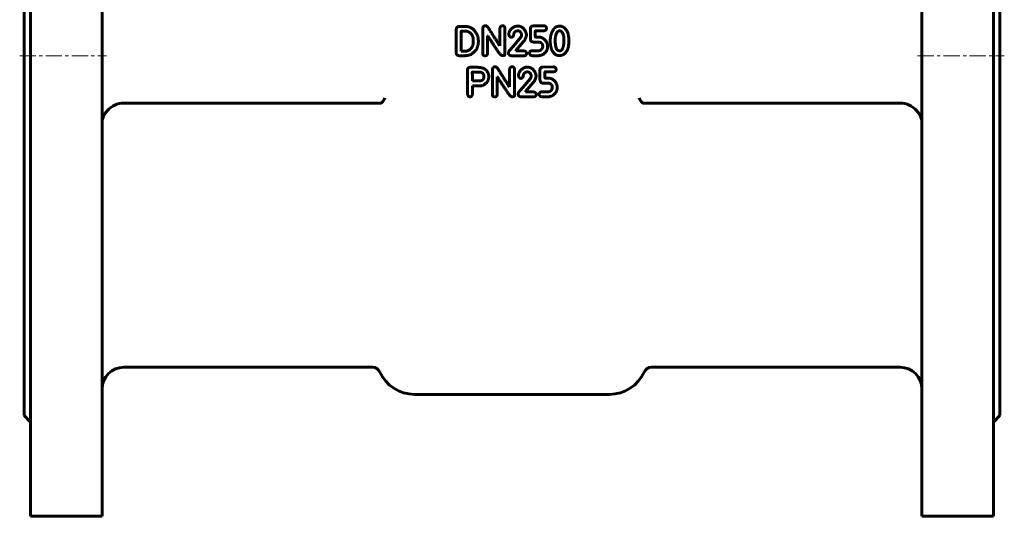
# Model space of a CAD drawing. Header units: millimetres. Extents: x -227 to 227, y -585 to 587.
# Tile 1 of 5: x -227 to 227, y -585 to -356. Entities that reach past the tile are written whole.
import ezdxf

# ---------------------------------------------------------------- set-up
doc = ezdxf.new("R2010")
doc.units = ezdxf.units.MM
doc.linetypes.add('K5LT_AXLED', pattern=[12, 7.5, -1.5, 1.5, -1.5])
doc.linetypes.add('K5LT_BASIC', pattern=[0])
doc.layers.add('Системный слой (1)', color=7, linetype='Continuous', true_color=0x6c6c6c)

# ---------------------------------------------------------------- blocks, each defined once
blk = doc.blocks.new('U3')
at = {"layer": 'Системный слой (1)', "color": 143, "linetype": 'K5LT_BASIC', "lineweight": 60, "true_color": 0x33acca}
for p, q in [((-225, -206.75), (-225, -372.75)), ((-225, -372.75), (-225, -538.75))]:
    blk.add_line(p, q, dxfattribs=at)
blk = doc.blocks.new('U10')
at = {"layer": 'Системный слой (1)', "color": 143, "linetype": 'K5LT_BASIC', "lineweight": 60, "true_color": 0x33acca}
for p, q in [((-189, -160.25), (-189, -372.75)), ((-189, -372.75), (-189, -585.25))]:
    blk.add_line(p, q, dxfattribs=at)
blk = doc.blocks.new('U27')
at = {"layer": 'Системный слой (1)', "color": 143, "linetype": 'K5LT_BASIC', "lineweight": 60, "true_color": 0x33acca}
for p, q in [((-222, -160.25), (-222, -372.75)), ((-222, -372.75), (-222, -585.25))]:
    blk.add_line(p, q, dxfattribs=at)
blk = doc.blocks.new('U31')
at = {"layer": 'Системный слой (1)', "color": 143, "linetype": 'K5LT_BASIC', "lineweight": 60, "true_color": 0x33acca}
for p, q in [((189, -160.25), (189, -372.75)), ((189, -372.75), (189, -585.25))]:
    blk.add_line(p, q, dxfattribs=at)
blk = doc.blocks.new('U33')
at = {"layer": 'Системный слой (1)', "color": 143, "linetype": 'K5LT_BASIC', "lineweight": 60, "true_color": 0x33acca}
for p, q in [((222, -160.25), (222, -372.75)), ((222, -372.75), (222, -585.25))]:
    blk.add_line(p, q, dxfattribs=at)
blk = doc.blocks.new('U39')
at = {"layer": 'Системный слой (1)', "color": 143, "linetype": 'K5LT_BASIC', "lineweight": 60, "true_color": 0x33acca}
for p, q in [((225, -206.75), (225, -372.75)), ((225, -372.75), (225, -538.75))]:
    blk.add_line(p, q, dxfattribs=at)

msp = doc.modelspace()

# ---------------------------------------------------------------- linework, layer by layer
at = {"layer": 'Системный слой (1)', "color": 143, "linetype": 'K5LT_BASIC', "lineweight": 60, "true_color": 0x33acca}
for p, q in [((-25.69, -360.59), (-25.69, -371.63)), ((-24.32, -359.32), (-24.65, -359.34)), ((-21.14, -359.32), (-24.32, -359.32)), ((-23.47, -361.55), (-23.5, -370.57)), ((-21.29, -361.44), (-23.36, -361.44)), ((-13.51, -360.24), (-13.51, -371.79)), ((-5.55, -360.29), (-5.55, -368.15)), ((-3.26, -372.11), (-3.26, -360.24)), ((2.58, -361.31), (2.95, -361.31)), ((6.65, -363.16), (6.54, -362.31)), ((8.46, -360.39), (8.46, -364.68)), ((14.58, -358.99), (9.75, -359.05)), ((10.72, -363.76), (10.72, -361.4)), ((10.82, -361.3), (14.47, -361.3)), ((-17.84, -366.22), (-17.84, -365.58)), ((-11.28, -363.54), (-11.18, -363.54)), ((-11.28, -371.79), (-11.28, -363.54)), ((4.06, -364.27), (0.57, -368.45)), ((1.79, -370.41), (4.33, -367.28)), ((4.38, -363.32), (4.38, -363.43)), ((12.54, -364.19), (11.09, -364.19)), ((19.95, -365.06), (19.9, -366.14)), ((26.24, -365.89), (26.24, -365.84)), ((-23.5, -370.57), (-23.39, -370.63)), ((-23.39, -370.63), (-21.29, -370.63)), ((-5.55, -368.15), (-5.65, -368.15)), ((-1.65, -371.46), (-1.65, -371.56)), ((1.79, -370.53), (1.79, -370.41)), ((5.39, -370.53), (1.79, -370.53)), ((6.75, -371.83), (6.75, -371.67)), ((12.22, -370.48), (9.21, -370.48)), ((14.15, -368.11), (14.15, -368.86)), ((16.4, -368.65), (16.4, -368.16)), ((21.75, -370.48), (22.22, -370.48)), ((-24.48, -372.75), (-21.56, -372.75)), ((-4.48, -372.73), (-4.11, -372.73)), ((-0.12, -372.81), (5.39, -372.81)), ((9.38, -372.75), (12.32, -372.75)), ((-20.59, -379.37), (-20.54, -389.72)), ((-16.5, -378.12), (-19.37, -378.12)), ((-14.38, -380.32), (-18.21, -380.32)), ((-9.06, -379.18), (-9.06, -390.74)), ((-1.1, -379.24), (-1.1, -387.1)), ((1.18, -391.06), (1.18, -379.18)), ((7.02, -380.25), (7.39, -380.25)), ((11.09, -382.11), (10.99, -381.26)), ((12.9, -379.34), (12.9, -383.63)), ((19.02, -377.94), (14.2, -378)), ((15.16, -382.71), (15.16, -380.35)), ((15.27, -380.25), (18.92, -380.25)), ((-18.25, -384.31), (-18.15, -384.41)), ((-18.15, -384.41), (-15.23, -384.41)), ((-6.84, -382.48), (-6.73, -382.48)), ((-6.84, -390.74), (-6.84, -382.48)), ((8.5, -383.22), (5.01, -387.4)), ((8.83, -382.26), (8.83, -382.38)), ((16.99, -383.14), (15.53, -383.14)), ((-18.25, -390.41), (-18.25, -386.59)), ((-18.25, -386.59), (-13.8, -386.59)), ((-1.1, -387.1), (-1.21, -387.1)), ((2.8, -390.41), (2.8, -390.51)), ((6.24, -389.35), (8.77, -386.23)), ((6.24, -389.48), (6.24, -389.35)), ((9.83, -389.48), (6.24, -389.48)), ((16.66, -389.42), (13.66, -389.42)), ((18.59, -387.06), (18.59, -387.81)), ((20.85, -387.6), (20.85, -387.11)), ((-60.62, -394.62), (-179, -394.62)), ((-60.62, -394.62), (-60.62, -394.62)), ((-0.03, -391.68), (0.33, -391.68)), ((4.33, -391.75), (9.83, -391.75)), ((11.2, -390.78), (11.2, -390.62)), ((13.82, -391.7), (16.77, -391.7)), ((60.62, -394.62), (60.62, -394.62)), ((60.62, -394.62), (179, -394.62)), ((-64.36, -516.5), (-179, -516.5)), ((179, -516.5), (64.36, -516.5)), ((-45, -529), (45, -529)), ((-225, -538.75), (-222, -541.75)), ((225, -538.75), (222, -541.75)), ((-222, -585.25), (-189, -585.25)), ((222, -585.25), (189, -585.25))]:
    msp.add_line(p, q, dxfattribs=at)
at = {"layer": 'Системный слой (1)', "color": 30, "linetype": 'K5LT_AXLED', "lineweight": 18, "true_color": 0xff8000}
for p, q in [((-227, -372.75), (-187, -372.75)), ((187, -372.75), (227, -372.75))]:
    msp.add_line(p, q, dxfattribs=at)
at = {"layer": 'Системный слой (1)', "color": 143, "linetype": 'K5LT_BASIC', "lineweight": 60, "true_color": 0x33acca}
for centre, radius, start, end in [((-179, -404.62), 10, 90, 139.0342), ((179, -404.62), 10, 40.9658, 90), ((-179, -526.5), 10, 90, 180), ((-64.36, -520.25), 3.75, 24.3157, 90), ((64.36, -520.25), 3.75, 90, 155.6843), ((179, -526.5), 10, 0, 90), ((-45, -511.5), 17.5, 204.3157, 270), ((45, -511.5), 17.5, 270, 335.6843)]:
    msp.add_arc(centre, radius, start, end, dxfattribs=at)
for points in [[(-24.65, -359.34), (-25.52, -359.38), (-25.69, -360.59)], [(-23.36, -361.44), (-23.47, -361.46), (-23.47, -361.55)], [(-20.49, -361.55), (-20.99, -361.44), (-21.29, -361.44)], [(-16.19, -362.77), (-18.19, -359.32), (-21.14, -359.32)], [(-17.84, -365.58), (-17.84, -362.61), (-20.49, -361.55)], [(-15.51, -366.22), (-15.51, -364.12), (-16.19, -362.77)], [(-12.24, -358.92), (-13.28, -358.92), (-13.51, -360.24)], [(-10.37, -360.83), (-11.28, -358.92), (-12.24, -358.92)], [(-5.65, -368.15), (-8.21, -364.1), (-10.37, -360.83)], [(-4.28, -358.97), (-5.55, -358.97), (-5.55, -360.29)], [(-3.26, -360.24), (-3.26, -358.97), (-4.28, -358.97)], [(1.21, -359.36), (-1.44, -360.69), (-1.44, -363)], [(-1.44, -363), (-1.25, -364.27), (-0.27, -364.27)], [(-0.01, -364.21), (0.78, -363.94), (0.78, -362.79)], [(0.78, -362.79), (1.29, -361.31), (2.58, -361.31)], [(2.58, -359.09), (2.02, -359.09), (1.21, -359.36)], [(6.54, -362.31), (5.35, -359.09), (2.58, -359.09)], [(2.95, -361.31), (4.38, -361.63), (4.38, -363.32)], [(4.33, -367.28), (6.65, -364.97), (6.65, -363.16)], [(9.75, -359.05), (8.46, -359.05), (8.46, -360.39)], [(10.72, -361.4), (10.72, -361.32), (10.82, -361.3)], [(14.47, -361.3), (15.92, -361.16), (15.92, -360.17)], [(15.87, -360.12), (15.87, -358.99), (14.58, -358.99)], [(15.92, -360.17), (15.92, -360.12), (15.87, -360.12)], [(18.54, -361.66), (17.68, -363.36), (17.62, -365.73)], [(20.41, -359.43), (19.41, -359.96), (18.54, -361.66)], [(21.86, -361.29), (20.23, -361.29), (19.95, -365.06)], [(21.81, -359.07), (20.93, -359.22), (20.41, -359.43)], [(25.73, -362.17), (24.34, -359.07), (21.81, -359.07)], [(23.92, -365.84), (23.92, -361.29), (21.86, -361.29)], [(26.24, -365.84), (26.24, -364.16), (25.73, -362.17)], [(-19.22, -372.32), (-15.51, -370.37), (-15.51, -366.22)], [(-18.37, -368.66), (-17.84, -367.68), (-17.84, -366.22)], [(-11.18, -363.54), (-9.89, -365.71), (-6.77, -370.32)], [(-0.27, -364.27), (-0.19, -364.21), (-0.01, -364.21)], [(4.38, -363.43), (4.38, -363.78), (4.06, -364.27)], [(8.46, -364.68), (8.46, -366.45), (9.86, -366.45)], [(9.86, -366.45), (13.02, -366.46), (13.02, -366.61)], [(11.09, -364.19), (10.72, -364.19), (10.72, -363.76)], [(15.75, -366.13), (14.2, -364.19), (12.54, -364.19)], [(13.02, -366.61), (14.15, -367.29), (14.15, -368.11)], [(16.4, -368.16), (16.4, -367.42), (15.75, -366.13)], [(17.62, -365.73), (17.62, -367.72), (18.19, -369.65)], [(19.9, -366.14), (20.11, -370.48), (21.75, -370.48)], [(22.22, -370.48), (23.34, -370.48), (23.82, -367.65)], [(22.94, -372.55), (26.24, -371.43), (26.24, -365.89)], [(23.82, -367.65), (23.92, -366.37), (23.92, -365.84)], [(-25.69, -371.63), (-25.65, -372.61), (-24.48, -372.75)], [(-21.29, -370.63), (-19.64, -370.63), (-18.37, -368.66)], [(-13.51, -371.79), (-13.51, -372.77), (-12.45, -372.77)], [(-12.45, -372.77), (-11.28, -372.77), (-11.28, -371.79)], [(-6.77, -370.32), (-5.22, -372.73), (-4.48, -372.73)], [(-4.11, -372.73), (-3.26, -372.73), (-3.26, -372.11)], [(0.57, -368.45), (-1.65, -370.77), (-1.65, -371.46)], [(-1.65, -371.56), (-1.59, -372.6), (-0.12, -372.81)], [(6.75, -371.67), (6.75, -370.69), (5.39, -370.53)], [(5.39, -372.81), (6.55, -372.84), (6.75, -371.83)], [(9.21, -370.48), (8.09, -370.67), (8.09, -371.49)], [(8.09, -371.49), (8.09, -372.64), (9.38, -372.75)], [(14.15, -368.86), (13.61, -370.48), (12.22, -370.48)], [(13.98, -372.35), (16.4, -370.86), (16.4, -368.65)], [(18.19, -369.65), (19.42, -372.7), (21.81, -372.7)], [(-21.56, -372.75), (-20.71, -372.75), (-19.22, -372.32)], [(12.32, -372.75), (12.75, -372.75), (13.98, -372.35)], [(21.81, -372.7), (22.48, -372.7), (22.94, -372.55)], [(-19.37, -378.12), (-20.32, -378.12), (-20.59, -379.37)], [(-18.21, -380.32), (-18.31, -380.34), (-18.31, -380.44)], [(-18.31, -380.44), (-18.25, -383.62), (-18.25, -384.31)], [(-11.77, -379.59), (-12.93, -378.09), (-16.5, -378.12)], [(-12.95, -382.23), (-12.95, -380.96), (-14.38, -380.32)], [(-10.72, -382.5), (-10.61, -381.08), (-11.77, -379.59)], [(-7.79, -377.87), (-8.84, -377.87), (-9.06, -379.18)], [(-5.93, -379.78), (-6.84, -377.87), (-7.79, -377.87)], [(-1.21, -387.1), (-3.77, -383.05), (-5.93, -379.78)], [(0.17, -377.91), (-1.1, -377.91), (-1.1, -379.24)], [(1.18, -379.18), (1.18, -377.91), (0.17, -377.91)], [(5.65, -378.3), (3.01, -379.63), (3.01, -381.95)], [(5.22, -381.74), (5.73, -380.25), (7.02, -380.25)], [(7.02, -378.04), (6.47, -378.04), (5.65, -378.3)], [(10.99, -381.26), (9.79, -378.04), (7.02, -378.04)], [(7.39, -380.25), (8.83, -380.58), (8.83, -382.26)], [(14.2, -378), (12.9, -378), (12.9, -379.34)], [(15.16, -380.35), (15.16, -380.26), (15.27, -380.25)], [(18.92, -380.25), (20.36, -380.1), (20.36, -379.12)], [(20.31, -379.07), (20.31, -377.94), (19.02, -377.94)], [(20.36, -379.12), (20.36, -379.07), (20.31, -379.07)], [(-15.23, -384.41), (-12.95, -384.41), (-12.95, -382.23)], [(-13.8, -386.59), (-10.72, -385.25), (-10.72, -382.5)], [(-6.73, -382.48), (-5.44, -384.66), (-2.33, -389.27)], [(3.01, -381.95), (3.2, -383.22), (4.17, -383.22)], [(4.17, -383.22), (4.26, -383.16), (4.43, -383.16)], [(4.43, -383.16), (5.22, -382.88), (5.22, -381.74)], [(8.83, -382.38), (8.83, -382.73), (8.5, -383.22)], [(8.77, -386.23), (11.09, -383.92), (11.09, -382.11)], [(12.9, -383.63), (12.9, -385.4), (14.3, -385.4)], [(14.3, -385.4), (17.46, -385.41), (17.46, -385.56)], [(15.53, -383.14), (15.16, -383.14), (15.16, -382.71)], [(20.2, -385.07), (18.65, -383.14), (16.99, -383.14)], [(17.46, -385.56), (18.59, -386.24), (18.59, -387.06)], [(20.85, -387.11), (20.85, -386.36), (20.2, -385.07)], [(-20.54, -389.72), (-20.54, -391.74), (-19.37, -391.74)], [(-19.37, -391.74), (-18.38, -391.74), (-18.25, -390.41)], [(-2.33, -389.27), (-0.78, -391.68), (-0.03, -391.68)], [(5.01, -387.4), (2.8, -389.72), (2.8, -390.41)], [(11.2, -390.62), (11.2, -389.64), (9.83, -389.48)], [(13.66, -389.42), (12.53, -389.61), (12.53, -390.44)], [(12.53, -390.44), (12.53, -391.59), (13.82, -391.7)], [(18.59, -387.81), (18.06, -389.42), (16.66, -389.42)], [(18.43, -391.3), (20.85, -389.8), (20.85, -387.6)], [(-9.06, -390.74), (-9.06, -391.72), (-8, -391.72)], [(-8, -391.72), (-6.84, -391.72), (-6.84, -390.74)], [(0.33, -391.68), (1.18, -391.68), (1.18, -391.06)], [(2.8, -390.51), (2.85, -391.54), (4.33, -391.75)], [(9.83, -391.75), (11, -391.78), (11.2, -390.78)], [(16.77, -391.7), (17.2, -391.7), (18.43, -391.3)]]:
    msp.add_open_spline(points, degree=2, dxfattribs=at)
for points, knots in [([(-60.62, -394.62), (-60.58, -394.62), (-60.53, -394.62), (-60.47, -394.61), (-60.41, -394.59), (-60.36, -394.58), (-60.31, -394.55), (-60.26, -394.53), (-60.21, -394.5), (-60.16, -394.47), (-60.1, -394.44), (-60.05, -394.4), (-59.98, -394.34), (-59.9, -394.27), (-59.82, -394.19), (-59.76, -394.13), (-59.69, -394.05), (-59.62, -393.97), (-59.56, -393.89), (-59.53, -393.84), (-59.47, -393.77), (-59.41, -393.68), (-59.34, -393.58), (-59.25, -393.45), (-59.18, -393.32), (-59.11, -393.21), (-59.03, -393.08), (-58.94, -392.92), (-58.82, -392.69), (-58.72, -392.5), (-58.65, -392.37), (-58.63, -392.33)], [0, 0, 0, 0, 1.353438, 2.025503, 2.696193, 3.366003, 4.038656, 4.714482, 5.398324, 6.089393, 6.784558, 7.477384, 8.163053, 9.523375, 10.848256, 11.497041, 12.131534, 13.956735, 14.530679, 15.091585, 15.639165, 17.238911, 18.219555, 19.565396, 21.731419, 22.624224, 23.551767, 26.118595, 27.806862, 30.777234, 32, 32, 32, 32]), ([(60.62, -394.62), (60.58, -394.62), (60.53, -394.62), (60.47, -394.61), (60.41, -394.59), (60.36, -394.58), (60.31, -394.55), (60.26, -394.53), (60.21, -394.5), (60.16, -394.47), (60.1, -394.44), (60.05, -394.4), (59.98, -394.34), (59.9, -394.27), (59.82, -394.19), (59.76, -394.13), (59.69, -394.05), (59.62, -393.97), (59.56, -393.89), (59.53, -393.84), (59.47, -393.77), (59.41, -393.68), (59.34, -393.58), (59.25, -393.45), (59.18, -393.32), (59.11, -393.21), (59.03, -393.08), (58.94, -392.92), (58.82, -392.69), (58.72, -392.5), (58.65, -392.37), (58.63, -392.33)], [0, 0, 0, 0, 1.353441, 2.025507, 2.696197, 3.366007, 4.038659, 4.714483, 5.398324, 6.089392, 6.784556, 7.477382, 8.163051, 9.523373, 10.848256, 11.497041, 12.131535, 13.956736, 14.53068, 15.091585, 15.639165, 17.23891, 18.219554, 19.565396, 21.731419, 22.624224, 23.551767, 26.118595, 27.806863, 30.777234, 32, 32, 32, 32]), ([(-186.55, -398.07), (-186.86, -398.42), (-187.32, -399.01), (-187.85, -399.79), (-188.17, -400.34), (-188.48, -400.95), (-188.76, -401.65), (-188.96, -402.47), (-189, -403.01), (-189, -403.25)], [0, 0, 0, 0, 2.027304, 3.33213, 4.476576, 5.188323, 6.788202, 8.545849, 10, 10, 10, 10]), ([(186.55, -398.07), (186.86, -398.42), (187.32, -399.01), (187.85, -399.79), (188.17, -400.34), (188.48, -400.95), (188.76, -401.65), (188.96, -402.47), (189, -403.01), (189, -403.25)], [0, 0, 0, 0, 2.027304, 3.33213, 4.476576, 5.188323, 6.788202, 8.545849, 10, 10, 10, 10])]:
    msp.add_open_spline(points, degree=3, knots=knots, dxfattribs=at)

# ---------------------------------------------------------------- block references
at = {"layer": 'Системный слой (1)'}
for name in ['U27', 'U10', 'U31', 'U33', 'U3', 'U39']:
    msp.add_blockref(name, (0, 0), dxfattribs=at)

doc.saveas('drawing.dxf')
